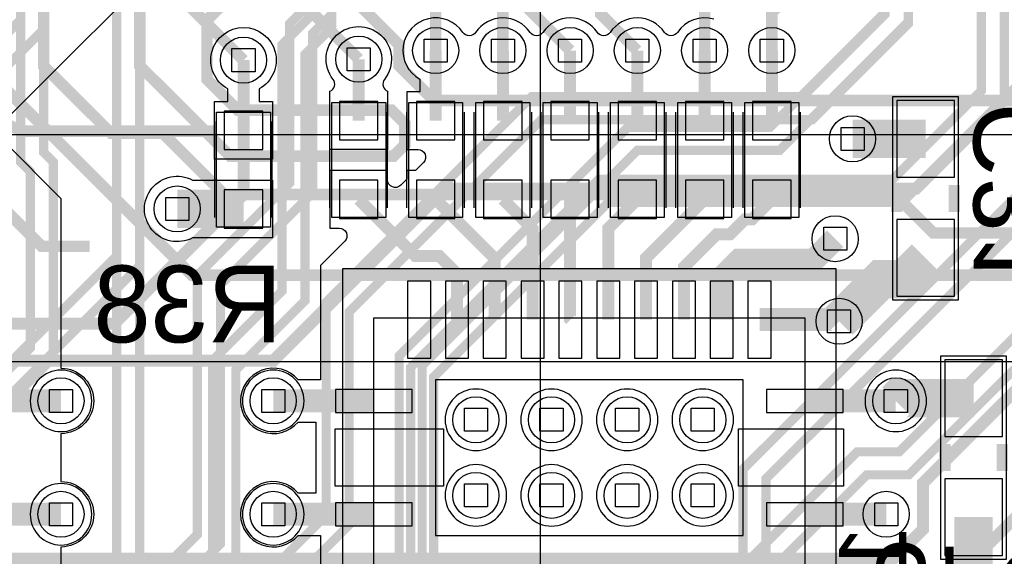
# Model space of a CAD drawing. Extents: x -9303 to 12731, y -3355 to 4522.
# Tile 29 of 51: x 2268 to 2781, y 1399 to 1678. Entities that reach past the tile are written whole.
import ezdxf

# ---------------------------------------------------------------- set-up
doc = ezdxf.new("R2010")
doc.units = 0
for name, color, linetype in [('BG_DIMENSION', 2, 'CONTINUOUS'), ('ET_BOTTOM', 1, 'CONTINUOUS'), ('ET_LY3', 103, 'CONTINUOUS'), ('ET_LY5', 7, 'CONTINUOUS'), ('ET_LY6', 7, 'CONTINUOUS'), ('ET_LY8', 213, 'CONTINUOUS'), ('ET_TOP', 5, 'CONTINUOUS'), ('MA_NCLEGEND-1-10', 231, 'CONTINUOUS'), ('PG_ASSEMBLY_BOTTOM', 12, 'CONTINUOUS'), ('PG_DFA_BOUND_BOTTOM', 103, 'CONTINUOUS'), ('PG_PASTEMASK_BOTTOM', 103, 'CONTINUOUS'), ('PG_PLACE_BOUND_BOTTOM', 254, 'CONTINUOUS'), ('PG_SILKSCREEN_BOTTOM', 212, 'CONTINUOUS'), ('PG_SOLDERMASK_BOTTOM', 120, 'CONTINUOUS'), ('PIN_BOTTOM', 7, 'CONTINUOUS'), ('PIN_PASTEMASK_BOTTOM', 1, 'CONTINUOUS'), ('PIN_SOLDERMASK_BOTTOM', 1, 'CONTINUOUS'), ('PKO_TOP', 254, 'CONTINUOUS'), ('RD_ASSEMBLY_BOTTOM', 103, 'CONTINUOUS'), ('RD_SILKSCREEN_BOTTOM', 12, 'CONTINUOUS'), ('VC_BOTTOM', 254, 'CONTINUOUS'), ('VC_FILMMASKBOTTOM', 1, 'CONTINUOUS'), ('VC_FILMMASKTOP', 5, 'CONTINUOUS'), ('VC_LY2GND', 1, 'CONTINUOUS'), ('VC_LY3', 254, 'CONTINUOUS'), ('VC_LY4GND', 254, 'CONTINUOUS'), ('VC_LY5', 7, 'CONTINUOUS'), ('VC_LY6', 7, 'CONTINUOUS'), ('VC_LY7PWR', 254, 'CONTINUOUS'), ('VC_LY8', 254, 'CONTINUOUS'), ('VC_LY9GND', 254, 'CONTINUOUS'), ('VC_SOLDERMASK_BOTTOM', 1, 'CONTINUOUS'), ('VC_SOLDERMASK_TOP', 5, 'CONTINUOUS'), ('VC_TOP', 5, 'CONTINUOUS')]:
    doc.layers.add(name, color=color, linetype=linetype)

# ---------------------------------------------------------------- blocks, each defined once
blk = doc.blocks.new('FIGURE_SQUARE')
blk.add_lwpolyline([(-0.5, -0.5), (-0.5, 0.5), (0.5, 0.5), (0.5, -0.5)], close=True)

msp = doc.modelspace()

# ---------------------------------------------------------------- linework, layer by layer
at = {"layer": 'BG_DIMENSION'}
msp.add_lwpolyline([(2539.37, 2262.99), (2539.37, -338.82)], dxfattribs=at)
at = {"layer": 'ET_BOTTOM'}
msp.add_lwpolyline([(2629.86, 1678.31, 0.329505), (2610.83, 1671.43, -0.536019), (2604.17, 1671.43, 0.535708), (2575.83, 1671.43, -0.536019), (2569.17, 1671.43, 0.535708), (2540.83, 1671.43, -0.536019), (2534.17, 1671.43, 0.535708), (2505.83, 1671.43, -0.536019), (2499.17, 1671.43, 1.277614), (2476.86, 1647.06), (2476.86, 1640.52), (2469.98, 1640.52), (2469.98, 1610.48), (2475.83, 1610.48, -0.667347), (2478.66, 1603.66), (2474.52, 1599.52), (2469.98, 1599.52), (2469.98, 1594.98), (2466.84, 1591.84, -0.667347), (2460.02, 1594.67), (2460.02, 1599.52), (2429.98, 1599.52), (2429.98, 1569.48), (2434.83, 1569.48, -0.667347), (2437.66, 1562.66), (2425, 1550), (2425, 1490.54), (2413.44, 1490.54, 2.723248), (2413.44, 1468.52), (2422.7, 1468.52), (2422.7, 1431.48), (2413.44, 1431.48, 2.723248), (2413.44, 1409.46), (2425, 1409.46), (2425, 1390.37, 0.423246)], format="xyb", dxfattribs=at)
for points in [[(2400.02, 1635.52), (2400.02, 1605.48), (2369.98, 1605.48), (2369.98, 1635.52), (2376.86, 1635.52), (2376.86, 1642.06, -3.925506), (2393.14, 1642.06), (2393.14, 1635.52)], [(2460.02, 1640.81), (2460.02, 1610.48), (2429.98, 1610.48), (2429.98, 1640.81, 0.498836), (2431.62, 1646.99, -2.057118), (2458.38, 1646.99, 0.498836)], [(2161.23, 1200), (2138.77, 1200, -0.50966), (2111.23, 1200), (1995, 1200), (1780, 1415), (1780, 1630), (1795, 1645), (2085.98, 1645, -0.600376), (2116.02, 1645), (2230, 1645), (2290, 1585), (2290, 1496.64), (2291.79, 1496.46, -0.899844), (2291.79, 1462.6), (2290, 1462.42), (2290, 1437.58), (2291.79, 1437.4, -0.899844), (2291.79, 1403.54), (2290, 1403.36), (2290, 1305), (2191.71, 1206.71), (2191.58, 1206.15, -0.642835)], [(2400.02, 1564.48), (2358.51, 1564.48, -1.666601), (2358.51, 1594.52), (2400.02, 1594.52)]]:
    msp.add_lwpolyline(points, format="xyb", close=True, dxfattribs=at)
for points, const_width in [([(2445, 1625.5), (2445, 1657.5)], 6.25), ([(2485, 1625.5), (2485, 1662)], 6.25), ([(2520, 1625.5), (2520, 1662)], 6.25), ([(2555, 1625.5), (2555, 1662)], 6.25), ([(2590, 1625.5), (2590, 1662)], 6.25), ([(2625, 1625.5), (2625, 1662)], 6.25), ([(2660, 1625.5), (2660, 1662)], 6.25), ([(2385, 1620.5), (2385, 1657)], 6.25), ([(2740, 1616), (2702, 1616)], 20), ([(2385, 1579.5), (2350.5, 1579.5)], 20), ([(2496.1, 1521.85), (2496.1, 1545.9), (2487, 1555), (2474.5, 1555), (2445, 1584.5)], 6.25), ([(2515.79, 1521.85), (2515.79, 1553.71), (2485, 1584.5)], 6.25), ([(2535.47, 1521.85), (2535.47, 1569.03), (2520, 1584.5)], 6.25), ([(2555.16, 1521.85), (2555, 1522.01), (2555, 1584.5)], 6.25), ([(2574.84, 1521.85), (2574.84, 1569.34), (2590, 1584.5)], 6.25), ([(2594.53, 1521.85), (2594.53, 1554.03), (2625, 1584.5)], 6.25), ([(2614.21, 1521.85), (2614.21, 1549.21), (2631.37, 1566.37), (2638.37, 1566.37), (2638.98, 1566.98), (2646.15, 1574.14), (2649.64, 1574.14), (2660, 1584.5)], 6.25), ([(2633.9, 1521.85), (2633.9, 1543.73), (2643.02, 1552.85), (2681.83, 1552.85), (2688.97, 1559.99), (2693, 1564)], 12), ([(2695, 1521), (2717, 1543), (2729, 1543), (2740, 1554)], 20), ([(2653.58, 1521.85), (2694.15, 1521.85), (2695, 1521)], 12), ([(2765, 1481), (2726, 1481), (2724.53, 1479.53)], 20), ([(2229.53, 1479.53), (2290, 1479.53)], 12), ([(2452.8, 1479.53), (2400.47, 1479.53)], 12), ([(2677.2, 1479.53), (2724.53, 1479.53)], 12), ([(2229.53, 1420.47), (2290, 1420.47)], 12), ([(2452.8, 1420.47), (2400.47, 1420.47)], 12), ([(2677.2, 1420.47), (2719.53, 1420.47)], 12), ([(2765, 1419), (2765, 1370)], 20)]:
    msp.add_lwpolyline(points, dxfattribs=dict(at, const_width=const_width))
for points in [[(2489.02, 1435.04), (2432.72, 1435.04), (2432.72, 1464.96), (2489.02, 1464.96)], [(2697.28, 1435.04), (2642.56, 1435.04), (2642.56, 1464.96), (2697.28, 1464.96)]]:
    msp.add_lwpolyline(points, close=True, dxfattribs=at)
at = {"layer": 'ET_LY3', "const_width": 4.8}
for points in [[(2753.71, 2187.3), (2773, 2168.01), (2773, 2080), (2761, 2068), (2491, 2068), (2473, 2050), (2473, 1973), (2458, 1958), (2422, 1958), (2369, 1905), (2369, 1848), (2269, 1748), (2269, 1678), (2208, 1617)], [(2803.71, 2187.3), (2785, 2168.59), (2785, 2075.02), (2765.98, 2056), (2495.98, 2056), (2485, 2045.02), (2485, 1968.02), (2462.98, 1946), (2426.98, 1946), (2381, 1900.02), (2381, 1843.02), (2281, 1743.02), (2281, 1673.02), (2212.98, 1605)], [(3001.81, 2087.3), (2983.7, 2087.3), (2953, 2118), (2838, 2118), (2823, 2103), (2823, 1953), (2805, 1935), (2764, 1935), (2719, 1890), (2719, 1680.98), (2676.02, 1638), (2535.02, 1638), (2428, 1530.98), (2428, 1420), (2207.92, 1199.92)], [(3151.81, 2087.3), (3121.11, 2118), (3037, 2118), (3021, 2102), (3021, 2007.98), (2969, 1955.98), (2969, 1831), (2950, 1812), (2904.02, 1812), (2819, 1726.98), (2819, 1617.98), (2645, 1443.98), (2645, 1369.98)], [(2903.71, 2087.3), (2950.3, 2087.3), (2955, 2092), (2955, 2099.02), (2948.02, 2106), (2842.98, 2106), (2835, 2098.02), (2835, 1948.02), (2809.98, 1923), (2768.98, 1923), (2731, 1885.02), (2731, 1676), (2681, 1626), (2540, 1626), (2440, 1526), (2440, 1415.02), (2219.92, 1194.94)], [(3101.81, 2087.3), (3119.3, 2087.3), (3123.51, 2091.51), (3123.51, 2098.62), (3116.13, 2106), (3041.98, 2106), (3033, 2097.02), (3033, 2003), (2981, 1951), (2981, 1826.02), (2954.98, 1800), (2909, 1800), (2831, 1722), (2831, 1613), (2657, 1439), (2657, 1365)], [(2853.71, 2037.3), (2863, 2046.59), (2863, 2046.6), (2884.4, 2068), (2923, 2068), (2943, 2048), (2943, 1951.02), (2881, 1889.02), (2881, 1826), (2781, 1726), (2781, 1636.02), (2727.98, 1583), (2574.98, 1583), (2484, 1492.02), (2484, 1333.02)], [(2903.71, 2037.3), (2891.41, 2025), (2883, 2025), (2875, 2033), (2875, 2041.62), (2889.38, 2056), (2918.02, 2056), (2931, 2043.02), (2931, 1956), (2869, 1894), (2869, 1830.98), (2769, 1730.98), (2769, 1641), (2723, 1595), (2570, 1595), (2472, 1497), (2472, 1338)], [(2503.71, 2037.3), (2522.71, 2018.3), (2522.71, 1962.69), (2479.02, 1919), (2452.02, 1919), (2419, 1885.98), (2419, 1833.98), (2319, 1733.98), (2319, 1555), (2251, 1487)], [(2553.71, 2037.3), (2534.71, 2018.3), (2534.71, 1957.71), (2484, 1907), (2457, 1907), (2431, 1881), (2431, 1829), (2331, 1729), (2331, 1550.02), (2263, 1482.02)], [(2753.71, 1987.3), (2723.01, 2018), (2689, 2018), (2673, 2002), (2673, 1935.98), (2669, 1931.98), (2669, 1831.98), (2632.02, 1795), (2480, 1795), (2419, 1734), (2419, 1685.98), (2409, 1675.98), (2409, 1592.98), (2361, 1544.98), (2361, 1409.98), (2197.63, 1246.61)], [(2703.71, 1987.3), (2717.01, 1974), (2722.99, 1974), (2729, 1980.01), (2729, 1995.03), (2718.03, 2006), (2693.98, 2006), (2685, 1997.02), (2685, 1931), (2681, 1927), (2681, 1827), (2637, 1783), (2484.98, 1783), (2431, 1729.02), (2431, 1681), (2421, 1671), (2421, 1588), (2373, 1540), (2373, 1405), (2202.61, 1234.61)]]:
    msp.add_lwpolyline(points, dxfattribs=at)
at = {"layer": 'ET_LY5'}
for points, const_width in [([(2403.71, 2287.3), (2372.71, 2256.3), (2286, 2256.3), (2267, 2275.3), (2267, 2486), (2228, 2525), (2088, 2525), (2041, 2478), (2041, 2016), (2050, 2007), (2050, 1998.37), (2169, 1879.37), (2169, 1840), (2237, 1772), (2270, 1772), (2385, 1657)], 6), ([(2555, 1662), (2531, 1686), (2531, 1708.56), (2510.56, 1729), (2353, 1729), (2289, 1793), (2270, 1793), (2229, 1834), (2229, 1842), (2219, 1852), (2219, 1864.57), (2207.88, 1875.69), (2195.31, 1875.69), (2066, 2005), (2066, 2449), (2100, 2483)], 6), ([(2403.71, 2237.3), (2403.71, 2217.71), (2383, 2197), (2383, 2182), (2363, 2162), (2271, 2162), (2210, 2223), (2210, 2441), (2187, 2464), (2107, 2464), (2083, 2440), (2083, 2026), (2211, 1898), (2254, 1898), (2271, 1881), (2271, 1839), (2358, 1752), (2526.88, 1752), (2571, 1707.88), (2571, 1681), (2590, 1662)], 6), ([(2625, 1662), (2625, 1703.88), (2540.88, 1788), (2387, 1788), (2332, 1843), (2332, 1882), (2292, 1922), (2245, 1922), (2111, 2056), (2111, 2303), (2127, 2319), (2174, 2319), (2188, 2305), (2188, 2164), (2241, 2111), (2415, 2111), (2431, 2127), (2431, 2244), (2450, 2263), (2462, 2263), (2473, 2274), (2473, 2418.01), (2453.71, 2437.3)], 6), ([(2880, 1950), (2814, 2016), (2249, 2016), (2231, 1998), (2231, 1960), (2251, 1940), (2315, 1940), (2360, 1895), (2360, 1862), (2411, 1811), (2594, 1811), (2669, 1736), (2669, 1690.8), (2660, 1681.8), (2660, 1662)], 6), ([(2905, 1662), (2905, 1603.07), (2738.66, 1436.73), (2738.66, 1412.55), (2723.39, 1397.28), (2087.28, 1397.28), (2070.31, 1380.31)], 6.25), ([(2800, 1655), (2735, 1590), (2490, 1590), (2400.56, 1500.56), (2209.44, 1500.56), (2150, 1560)], 6.25), ([(2385, 1657), (2385, 1586.95), (2317.74, 1519.69), (2254.69, 1519.69)], 6.25)]:
    msp.add_lwpolyline(points, dxfattribs=dict(at, const_width=const_width))
msp.add_lwpolyline([(2175, 1210, 6.25, 6.25, 0), (2291, 1326, 6.25, 6.25, 0), (2693.95, 1326, 6.25, 6.25, 0), (2827.95, 1460, 6.25, 6.25, 0), (2835.58, 1460, 6, 6, 0), (2903.58, 1528, 6, 6, 0), (3073.82, 1528, 6, 6, 0), (3098.97, 1502.85, 6, 6, 0), (3219.16, 1502.85, 6, 6, 0), (3530.13, 1191.88, 6.25, 6.25, 0), (3530.13, 413.66, 6.25, 6.25, 0), (3521.34, 404.88, 6.25, 6.25, 0), (3521.33, 404.88, 6.25, 6.25, 0), (3510.12, 393.67, 6.25, 6.25, 0), (3510.12, 388.1, 6.25, 6.25, 0), (3488.59, 366.62, 6.25, 6.25, 0), (3483.07, 366.62, 6.25, 6.25, 0), (3448.38, 331.93, 6.25, 6.25, 0), (3448.38, 327.83, 6.25, 6.25, 0), (3437.17, 316.62, 6.25, 6.25, 0), (3433.07, 316.62, 6.25, 6.25, 0), (3398.38, 281.93, 6.25, 6.25, 0), (3398.38, 254.88, 6.25, 6.25, 0), (3379.25, 235.75, 6.25, 6.25, 0)], format="xyseb", dxfattribs=at)
at = {"layer": 'ET_LY6', "const_width": 6}
for points in [[(2403.71, 2437.3), (2384.71, 2418.3), (2307.83, 2418.3), (2231, 2341.47), (2231, 1672.12), (2358.12, 1545), (3071, 1545), (3116, 1590)], [(2353.71, 2387.3), (2327.41, 2361), (2290, 2361), (2249, 2320), (2249, 1891), (2281, 1859), (2281, 1654), (2316, 1619), (2343, 1619), (2375, 1587), (2724, 1587), (2744, 1567), (3057, 1567), (3081, 1591), (3081, 1613), (3035, 1659), (3032, 1659)], [(2353.71, 2237.3), (2372.71, 2218.3), (2372.71, 1958.92), (2374.63, 1957), (2374.64, 1957), (2395, 1936.64), (2395, 1736), (2466, 1665), (2466, 1654.12), (2484.12, 1636), (2982.12, 1636), (3024.12, 1678), (3024.12, 1740.12), (3082, 1798), (3216, 1798), (3235, 1779), (3235, 1764), (3214, 1743), (3110, 1743), (3073, 1706), (3073, 1659)], [(2485, 1662), (2485, 1685.12), (2421, 1749.12), (2421, 1926), (2432, 1937), (2446, 1937), (2455, 1928), (2455, 1746), (2471, 1730), (2496, 1730), (2507, 1741), (2507, 1822), (2477, 1852), (2477, 1877), (2490, 1890), (2735, 1890), (2743, 1898), (2743, 1913), (2730, 1926), (2487.71, 1926), (2434.71, 1979), (2434.71, 2183.18)], [(2484.71, 2183.18), (2484.71, 1979.42), (2509.13, 1955), (2734.99, 1955), (2774, 1915.99), (2774, 1843), (2793, 1824), (2793, 1811), (2781, 1799), (2537, 1799), (2528, 1790), (2528, 1771), (2538, 1761), (2779, 1761), (2787.93, 1752.07), (2787.93, 1738.93), (2774, 1725), (2531, 1725), (2520, 1714), (2520, 1662)], [(2331, 1703), (2331, 1654), (2378, 1607), (2463, 1607), (2469, 1613), (2469, 1624), (2462, 1631), (2382, 1631), (2366, 1647), (2366, 1678), (2378, 1690)], [(2412.5, 1690), (2445, 1657.5)]]:
    msp.add_lwpolyline(points, dxfattribs=at)
at = {"layer": 'ET_LY6'}
msp.add_lwpolyline([(1075, 1500), (1524.91, 1500), (1525.05, 1498.15, 0.928597), (1574.95, 1498.15), (1575.09, 1500), (2005.75, 1500, -0.690356), (2008.39, 1493, 2.640704), (2029.61, 1493, -0.690356), (2032.25, 1500), (2058.34, 1500, 0.457845), (2082.6, 1500), (2801.3, 1500, -0.475392), (2805.22, 1495.19, 1.23006), (2836.58, 1495.19, -0.475392), (2840.5, 1500), (3400, 1500), (3700, 1200), (3700, 550), (3675, 525), (225, 525)], format="xyb", dxfattribs=at)
for points in [[(2306.02, 1479.53, 1), (2273.98, 1479.53, 1)], [(2416.49, 1479.53, 1), (2384.45, 1479.53, 1)], [(2740.55, 1479.53, 1), (2708.51, 1479.53, 1)], [(2521.96, 1469.69, 1), (2489.92, 1469.69, 1)], [(2561.33, 1469.69, 1), (2529.29, 1469.69, 1)], [(2600.71, 1469.69, 1), (2568.67, 1469.69, 1)], [(2640.08, 1469.69, 1), (2608.04, 1469.69, 1)], [(2521.96, 1430.31, 1), (2489.92, 1430.31, 1)], [(2561.33, 1430.31, 1), (2529.29, 1430.31, 1)], [(2600.71, 1430.31, 1), (2568.67, 1430.31, 1)], [(2640.08, 1430.31, 1), (2608.04, 1430.31, 1)], [(2306.02, 1420.47, 1), (2273.98, 1420.47, 1)], [(2416.49, 1420.47, 1), (2384.45, 1420.47, 1)]]:
    msp.add_lwpolyline(points, format="xyb", close=True, dxfattribs=at)
at = {"layer": 'ET_LY8', "const_width": 4.8}
for points in [[(3501.81, 2337.3), (3482.81, 2318.3), (3436.52, 2318.3), (3402, 2283.78), (3402, 2237.98), (3382.02, 2218), (3137.66, 2218), (3121, 2201.34), (3121, 1922.98), (3068.4, 1870.38), (3068.4, 1840.37), (3057.63, 1829.6), (3057.61, 1829.6), (3025.01, 1797), (2905.06, 1797), (2819, 1710.94), (2819, 1545.66), (2726.34, 1453), (2704.38, 1453), (2629, 1377.62)], [(2641, 1372.64), (2709.36, 1441), (2731.32, 1441), (2831, 1540.68), (2831, 1705.96), (2910.04, 1785), (3029.99, 1785), (3062.59, 1817.6), (3062.61, 1817.6), (3080.4, 1835.39), (3080.4, 1865.4), (3133, 1918), (3133, 2196.36), (3142.64, 2206), (3387, 2206), (3414, 2233), (3414, 2278.8), (3441.5, 2306.3), (3516.99, 2306.3), (3523, 2300.29), (3523, 2292.01), (3518.29, 2287.3), (3501.81, 2287.3)], [(2753.71, 2087.3), (2723, 2056.59), (2723, 1933.98), (2669, 1879.98), (2669, 1829.98), (2634.02, 1795), (2483.02, 1795), (2419, 1730.98), (2419, 1678.98), (2405, 1664.98), (2405, 1536.7), (2369, 1500.7), (2369, 815), (2288, 734), (2288, 269.98), (2220.02, 202)], [(2453.71, 2087.3), (2473, 2068.01), (2473, 1978), (2452, 1957), (2344.02, 1957), (2269, 1881.98), (2269, 1604.02), (2274, 1599.02), (2274, 1506.98), (2245, 1477.98)], [(2503.71, 2087.3), (2485, 2068.59), (2485, 1973.02), (2456.98, 1945), (2349, 1945), (2281, 1877), (2281, 1609), (2286, 1604), (2286, 1502), (2257, 1473)], [(3101.81, 2037.3), (3071.11, 2068), (2977.02, 2068), (2952, 2042.98), (2952, 1987.98), (2869.02, 1905), (2794.02, 1905), (2769, 1879.98), (2769, 1797.98), (2719, 1747.98), (2719, 1681.98), (2659.02, 1622), (2585.02, 1622), (2466, 1502.98), (2466, 656), (2334, 524), (2334, 130.02), (2358.71, 105.31)], [(2753.71, 2037.3), (2753.71, 2054.99), (2749.7, 2059), (2742.39, 2059), (2735, 2051.61), (2735, 1929), (2681, 1875), (2681, 1825), (2639, 1783), (2488, 1783), (2431, 1726), (2431, 1674), (2417, 1660), (2417, 1531.72), (2381, 1495.72), (2381, 810.02), (2300, 729.02), (2300, 265), (2225, 190)], [(3051.81, 2037.3), (3064.11, 2025), (3070.99, 2025), (3076.49, 2030.5), (3076.49, 2045.64), (3066.13, 2056), (2982, 2056), (2964, 2038), (2964, 1983), (2874, 1893), (2799, 1893), (2781, 1875), (2781, 1793), (2731, 1743), (2731, 1677), (2664, 1610), (2590, 1610), (2478, 1498), (2478, 651.02), (2346, 519.02), (2346, 135), (2370.71, 110.29), (2370.71, 84.95)], [(2653.71, 2037.3), (2672.71, 2018.3), (2672.71, 1972.69), (2637.02, 1937), (2613.02, 1937), (2590.02, 1914), (2357.02, 1914), (2319, 1875.98), (2319, 861.98), (2240, 782.98)], [(2703.71, 2037.3), (2684.71, 2018.3), (2684.71, 1967.71), (2642, 1925), (2618, 1925), (2595, 1902), (2362, 1902), (2331, 1871), (2331, 857), (2252, 778)]]:
    msp.add_lwpolyline(points, dxfattribs=at)
at = {"layer": 'ET_TOP'}
msp.add_lwpolyline([(2340, 1705), (2207.03, 1572.03, 1)], format="xyb", dxfattribs=at)
at = {"layer": 'PG_ASSEMBLY_BOTTOM'}
for points in [[(2430, 1580), (2430, 1630)], [(2460, 1580), (2460, 1630)], [(2470, 1580), (2470, 1630)], [(2500, 1580), (2500, 1630)], [(2505, 1580), (2505, 1630)], [(2535, 1580), (2535, 1630)], [(2540, 1580), (2540, 1630)], [(2570, 1580), (2570, 1630)], [(2575, 1580), (2575, 1630)], [(2605, 1580), (2605, 1630)], [(2610, 1580), (2610, 1630)], [(2640, 1580), (2640, 1630)], [(2645, 1580), (2645, 1630)], [(2675, 1580), (2675, 1630)], [(2370, 1575), (2370, 1625)], [(2400, 1575), (2400, 1625)], [(2452.8, 1377.17), (2452.8, 1522.83), (2677.2, 1522.83), (2677.2, 1389.17), (2665.2, 1377.17), (2452.8, 1377.17)]]:
    msp.add_lwpolyline(points, dxfattribs=at)
at = {"layer": 'PG_ASSEMBLY_BOTTOM', "const_width": 6}
for points in [[(2725, 1578), (2725, 1592)], [(2755, 1578), (2755, 1592)], [(2750, 1457), (2750, 1443)], [(2780, 1457), (2780, 1443)]]:
    msp.add_lwpolyline(points, dxfattribs=at)
at = {"layer": 'PG_DFA_BOUND_BOTTOM'}
msp.add_lwpolyline([(2436.73, 1351.57), (2436.73, 1548.43), (2693.27, 1548.43), (2693.27, 1351.57)], close=True, dxfattribs=at)
at = {"layer": 'PG_PASTEMASK_BOTTOM'}
for points in [[(2489.02, 1435.04), (2432.72, 1435.04), (2432.72, 1464.96), (2489.02, 1464.96)], [(2697.28, 1435.04), (2642.56, 1435.04), (2642.56, 1464.96), (2697.28, 1464.96)]]:
    msp.add_lwpolyline(points, close=True, dxfattribs=at)
at = {"layer": 'PG_PLACE_BOUND_BOTTOM'}
for points in [[(2459, 1575), (2431, 1575), (2431, 1635), (2459, 1635)], [(2499, 1575), (2471, 1575), (2471, 1635), (2499, 1635)], [(2534, 1575), (2506, 1575), (2506, 1635), (2534, 1635)], [(2569, 1575), (2541, 1575), (2541, 1635), (2569, 1635)], [(2604, 1575), (2576, 1575), (2576, 1635), (2604, 1635)], [(2639, 1575), (2611, 1575), (2611, 1635), (2639, 1635)], [(2674, 1575), (2646, 1575), (2646, 1635), (2674, 1635)], [(2723, 1532), (2723, 1638), (2757, 1638), (2757, 1532)], [(2399, 1570), (2371, 1570), (2371, 1630), (2399, 1630)], [(2436.73, 1351.57), (2436.73, 1548.43), (2693.27, 1548.43), (2693.27, 1351.57)], [(2782, 1503), (2782, 1397), (2748, 1397), (2748, 1503)]]:
    msp.add_lwpolyline(points, close=True, dxfattribs=at)
at = {"layer": 'PG_SILKSCREEN_BOTTOM', "const_width": 6}
for points in [[(1585, 1565), (1630, 1565), (1730, 1665), (2205, 1665), (2235, 1635), (2270, 1620), (2370, 1620)], [(2725, 1578), (2725, 1592)], [(2755, 1578), (2755, 1592)], [(2305, 1560), (2280, 1560), (2255, 1585)], [(2750, 1457), (2750, 1443)], [(2780, 1457), (2780, 1443)]]:
    msp.add_lwpolyline(points, dxfattribs=at)
at = {"layer": 'PG_SILKSCREEN_BOTTOM'}
for points in [[(2430, 1580), (2430, 1630)], [(2460, 1580), (2460, 1630)], [(2470, 1580), (2470, 1630)], [(2500, 1580), (2500, 1630)], [(2505, 1580), (2505, 1630)], [(2535, 1580), (2535, 1630)], [(2540, 1580), (2540, 1630)], [(2570, 1580), (2570, 1630)], [(2575, 1580), (2575, 1630)], [(2605, 1580), (2605, 1630)], [(2610, 1580), (2610, 1630)], [(2640, 1580), (2640, 1630)], [(2645, 1580), (2645, 1630)], [(2675, 1580), (2675, 1630)], [(2370, 1575), (2370, 1625)], [(2400, 1575), (2400, 1625)], [(2452.8, 1377.17), (2452.8, 1522.83), (2677.2, 1522.83), (2677.2, 1389.17), (2665.2, 1377.17), (2452.8, 1377.17)]]:
    msp.add_lwpolyline(points, dxfattribs=at)
at = {"layer": 'PG_SOLDERMASK_BOTTOM'}
for points in [[(2489.02, 1435.04), (2432.72, 1435.04), (2432.72, 1464.96), (2489.02, 1464.96)], [(2697.28, 1435.04), (2642.56, 1435.04), (2642.56, 1464.96), (2697.28, 1464.96)]]:
    msp.add_lwpolyline(points, close=True, dxfattribs=at)
at = {"layer": 'PIN_BOTTOM'}
for points in [[(2435, 1615.5), (2455, 1615.5), (2455, 1635.5), (2435, 1635.5)], [(2475, 1615.5), (2495, 1615.5), (2495, 1635.5), (2475, 1635.5)], [(2510, 1615.5), (2530, 1615.5), (2530, 1635.5), (2510, 1635.5)], [(2545, 1615.5), (2565, 1615.5), (2565, 1635.5), (2545, 1635.5)], [(2580, 1615.5), (2600, 1615.5), (2600, 1635.5), (2580, 1635.5)], [(2615, 1615.5), (2635, 1615.5), (2635, 1635.5), (2615, 1635.5)], [(2650, 1615.5), (2670, 1615.5), (2670, 1635.5), (2650, 1635.5)], [(2725, 1636), (2725, 1596), (2755, 1596), (2755, 1636)], [(2375, 1610.5), (2395, 1610.5), (2395, 1630.5), (2375, 1630.5)], [(2435, 1574.5), (2455, 1574.5), (2455, 1594.5), (2435, 1594.5)], [(2475, 1574.5), (2495, 1574.5), (2495, 1594.5), (2475, 1594.5)], [(2510, 1574.5), (2530, 1574.5), (2530, 1594.5), (2510, 1594.5)], [(2545, 1574.5), (2565, 1574.5), (2565, 1594.5), (2545, 1594.5)], [(2580, 1574.5), (2600, 1574.5), (2600, 1594.5), (2580, 1594.5)], [(2615, 1574.5), (2635, 1574.5), (2635, 1594.5), (2615, 1594.5)], [(2650, 1574.5), (2670, 1574.5), (2670, 1594.5), (2650, 1594.5)], [(2375, 1569.5), (2395, 1569.5), (2395, 1589.5), (2375, 1589.5)], [(2725, 1574), (2725, 1534), (2755, 1534), (2755, 1574)], [(2482.42, 1501.85), (2482.42, 1541.85), (2470.42, 1541.85), (2470.42, 1501.85)], [(2502.1, 1501.85), (2502.1, 1541.85), (2490.1, 1541.85), (2490.1, 1501.85)], [(2521.79, 1501.85), (2521.79, 1541.85), (2509.79, 1541.85), (2509.79, 1501.85)], [(2541.47, 1501.85), (2541.47, 1541.85), (2529.47, 1541.85), (2529.47, 1501.85)], [(2561.16, 1501.85), (2561.16, 1541.85), (2549.16, 1541.85), (2549.16, 1501.85)], [(2580.84, 1501.85), (2580.84, 1541.85), (2568.84, 1541.85), (2568.84, 1501.85)], [(2600.53, 1501.85), (2600.53, 1541.85), (2588.53, 1541.85), (2588.53, 1501.85)], [(2620.21, 1501.85), (2620.21, 1541.85), (2608.21, 1541.85), (2608.21, 1501.85)], [(2639.9, 1501.85), (2639.9, 1541.85), (2627.9, 1541.85), (2627.9, 1501.85)], [(2659.58, 1501.85), (2659.58, 1541.85), (2647.58, 1541.85), (2647.58, 1501.85)], [(2780, 1461), (2780, 1501), (2750, 1501), (2750, 1461)], [(2485, 1409.5), (2645, 1409.5), (2645, 1490.5), (2485, 1490.5)], [(2432.8, 1473.53), (2472.8, 1473.53), (2472.8, 1485.53), (2432.8, 1485.53)], [(2657.2, 1473.53), (2697.2, 1473.53), (2697.2, 1485.53), (2657.2, 1485.53)], [(2780, 1399), (2780, 1439), (2750, 1439), (2750, 1399)], [(2432.8, 1414.47), (2472.8, 1414.47), (2472.8, 1426.47), (2432.8, 1426.47)], [(2657.2, 1414.47), (2697.2, 1414.47), (2697.2, 1426.47), (2657.2, 1426.47)]]:
    msp.add_lwpolyline(points, close=True, dxfattribs=at)
at = {"layer": 'PIN_PASTEMASK_BOTTOM'}
for points in [[(2435, 1615.5), (2455, 1615.5), (2455, 1635.5), (2435, 1635.5)], [(2475, 1615.5), (2495, 1615.5), (2495, 1635.5), (2475, 1635.5)], [(2510, 1615.5), (2530, 1615.5), (2530, 1635.5), (2510, 1635.5)], [(2545, 1615.5), (2565, 1615.5), (2565, 1635.5), (2545, 1635.5)], [(2580, 1615.5), (2600, 1615.5), (2600, 1635.5), (2580, 1635.5)], [(2615, 1615.5), (2635, 1615.5), (2635, 1635.5), (2615, 1635.5)], [(2650, 1615.5), (2670, 1615.5), (2670, 1635.5), (2650, 1635.5)], [(2725, 1636), (2725, 1596), (2755, 1596), (2755, 1636)], [(2375, 1610.5), (2395, 1610.5), (2395, 1630.5), (2375, 1630.5)], [(2435, 1574.5), (2455, 1574.5), (2455, 1594.5), (2435, 1594.5)], [(2475, 1574.5), (2495, 1574.5), (2495, 1594.5), (2475, 1594.5)], [(2510, 1574.5), (2530, 1574.5), (2530, 1594.5), (2510, 1594.5)], [(2545, 1574.5), (2565, 1574.5), (2565, 1594.5), (2545, 1594.5)], [(2580, 1574.5), (2600, 1574.5), (2600, 1594.5), (2580, 1594.5)], [(2615, 1574.5), (2635, 1574.5), (2635, 1594.5), (2615, 1594.5)], [(2650, 1574.5), (2670, 1574.5), (2670, 1594.5), (2650, 1594.5)], [(2375, 1569.5), (2395, 1569.5), (2395, 1589.5), (2375, 1589.5)], [(2725, 1574), (2725, 1534), (2755, 1534), (2755, 1574)], [(2482.42, 1501.85), (2482.42, 1541.85), (2470.42, 1541.85), (2470.42, 1501.85)], [(2502.1, 1501.85), (2502.1, 1541.85), (2490.1, 1541.85), (2490.1, 1501.85)], [(2521.79, 1501.85), (2521.79, 1541.85), (2509.79, 1541.85), (2509.79, 1501.85)], [(2541.47, 1501.85), (2541.47, 1541.85), (2529.47, 1541.85), (2529.47, 1501.85)], [(2561.16, 1501.85), (2561.16, 1541.85), (2549.16, 1541.85), (2549.16, 1501.85)], [(2580.84, 1501.85), (2580.84, 1541.85), (2568.84, 1541.85), (2568.84, 1501.85)], [(2600.53, 1501.85), (2600.53, 1541.85), (2588.53, 1541.85), (2588.53, 1501.85)], [(2620.21, 1501.85), (2620.21, 1541.85), (2608.21, 1541.85), (2608.21, 1501.85)], [(2639.9, 1501.85), (2639.9, 1541.85), (2627.9, 1541.85), (2627.9, 1501.85)], [(2659.58, 1501.85), (2659.58, 1541.85), (2647.58, 1541.85), (2647.58, 1501.85)], [(2780, 1461), (2780, 1501), (2750, 1501), (2750, 1461)], [(2485, 1409.5), (2645, 1409.5), (2645, 1490.5), (2485, 1490.5)], [(2432.8, 1473.53), (2472.8, 1473.53), (2472.8, 1485.53), (2432.8, 1485.53)], [(2657.2, 1473.53), (2697.2, 1473.53), (2697.2, 1485.53), (2657.2, 1485.53)], [(2780, 1399), (2780, 1439), (2750, 1439), (2750, 1399)], [(2432.8, 1414.47), (2472.8, 1414.47), (2472.8, 1426.47), (2432.8, 1426.47)], [(2657.2, 1414.47), (2697.2, 1414.47), (2697.2, 1426.47), (2657.2, 1426.47)]]:
    msp.add_lwpolyline(points, close=True, dxfattribs=at)
at = {"layer": 'PIN_SOLDERMASK_BOTTOM'}
for points in [[(2435, 1615.5), (2455, 1615.5), (2455, 1635.5), (2435, 1635.5)], [(2475, 1615.5), (2495, 1615.5), (2495, 1635.5), (2475, 1635.5)], [(2510, 1615.5), (2530, 1615.5), (2530, 1635.5), (2510, 1635.5)], [(2545, 1615.5), (2565, 1615.5), (2565, 1635.5), (2545, 1635.5)], [(2580, 1615.5), (2600, 1615.5), (2600, 1635.5), (2580, 1635.5)], [(2615, 1615.5), (2635, 1615.5), (2635, 1635.5), (2615, 1635.5)], [(2650, 1615.5), (2670, 1615.5), (2670, 1635.5), (2650, 1635.5)], [(2725, 1636), (2725, 1596), (2755, 1596), (2755, 1636)], [(2375, 1610.5), (2395, 1610.5), (2395, 1630.5), (2375, 1630.5)], [(2435, 1574.5), (2455, 1574.5), (2455, 1594.5), (2435, 1594.5)], [(2475, 1574.5), (2495, 1574.5), (2495, 1594.5), (2475, 1594.5)], [(2510, 1574.5), (2530, 1574.5), (2530, 1594.5), (2510, 1594.5)], [(2545, 1574.5), (2565, 1574.5), (2565, 1594.5), (2545, 1594.5)], [(2580, 1574.5), (2600, 1574.5), (2600, 1594.5), (2580, 1594.5)], [(2615, 1574.5), (2635, 1574.5), (2635, 1594.5), (2615, 1594.5)], [(2650, 1574.5), (2670, 1574.5), (2670, 1594.5), (2650, 1594.5)], [(2375, 1569.5), (2395, 1569.5), (2395, 1589.5), (2375, 1589.5)], [(2725, 1574), (2725, 1534), (2755, 1534), (2755, 1574)], [(2482.42, 1501.85), (2482.42, 1541.85), (2470.42, 1541.85), (2470.42, 1501.85)], [(2502.1, 1501.85), (2502.1, 1541.85), (2490.1, 1541.85), (2490.1, 1501.85)], [(2521.79, 1501.85), (2521.79, 1541.85), (2509.79, 1541.85), (2509.79, 1501.85)], [(2541.47, 1501.85), (2541.47, 1541.85), (2529.47, 1541.85), (2529.47, 1501.85)], [(2561.16, 1501.85), (2561.16, 1541.85), (2549.16, 1541.85), (2549.16, 1501.85)], [(2580.84, 1501.85), (2580.84, 1541.85), (2568.84, 1541.85), (2568.84, 1501.85)], [(2600.53, 1501.85), (2600.53, 1541.85), (2588.53, 1541.85), (2588.53, 1501.85)], [(2620.21, 1501.85), (2620.21, 1541.85), (2608.21, 1541.85), (2608.21, 1501.85)], [(2639.9, 1501.85), (2639.9, 1541.85), (2627.9, 1541.85), (2627.9, 1501.85)], [(2659.58, 1501.85), (2659.58, 1541.85), (2647.58, 1541.85), (2647.58, 1501.85)], [(2780, 1461), (2780, 1501), (2750, 1501), (2750, 1461)], [(2485, 1409.5), (2645, 1409.5), (2645, 1490.5), (2485, 1490.5)], [(2432.8, 1473.53), (2472.8, 1473.53), (2472.8, 1485.53), (2432.8, 1485.53)], [(2657.2, 1473.53), (2697.2, 1473.53), (2697.2, 1485.53), (2657.2, 1485.53)], [(2780, 1399), (2780, 1439), (2750, 1439), (2750, 1399)], [(2432.8, 1414.47), (2472.8, 1414.47), (2472.8, 1426.47), (2432.8, 1426.47)], [(2657.2, 1414.47), (2697.2, 1414.47), (2697.2, 1426.47), (2657.2, 1426.47)]]:
    msp.add_lwpolyline(points, close=True, dxfattribs=at)
at = {"layer": 'PKO_TOP'}
msp.add_lwpolyline([(1220.47, 1618.11), (1220.47, 3271.65), (4724.41, 3271.65), (4724.41, 1618.11)], close=True, dxfattribs=at)
at = {"layer": 'VC_BOTTOM'}
for centre in [(2485, 1662), (2520, 1662), (2555, 1662), (2590, 1662), (2625, 1662), (2660, 1662), (2385, 1657), (2445, 1657.5), (2702, 1616), (2350.5, 1579.5), (2693, 1564), (2695, 1521), (2290, 1479.53), (2400.47, 1479.53), (2724.53, 1479.53), (2505.94, 1469.69), (2545.31, 1469.69), (2584.69, 1469.69), (2624.06, 1469.69), (2505.94, 1430.31), (2545.31, 1430.31), (2584.69, 1430.31), (2624.06, 1430.31), (2290, 1420.47), (2400.47, 1420.47), (2719.53, 1420.47)]:
    msp.add_circle(centre, 12, dxfattribs=at)
at = {"layer": 'VC_FILMMASKBOTTOM'}
for centre in [(2485, 1662), (2520, 1662), (2555, 1662), (2590, 1662), (2625, 1662), (2660, 1662), (2385, 1657), (2445, 1657.5), (2702, 1616), (2350.5, 1579.5), (2693, 1564), (2695, 1521), (2290, 1479.53), (2400.47, 1479.53), (2724.53, 1479.53), (2290, 1420.47), (2400.47, 1420.47), (2719.53, 1420.47)]:
    msp.add_circle(centre, 12, dxfattribs=at)
at = {"layer": 'VC_FILMMASKTOP'}
for centre in [(2505.94, 1469.69), (2545.31, 1469.69), (2584.69, 1469.69), (2624.06, 1469.69), (2505.94, 1430.31), (2545.31, 1430.31), (2584.69, 1430.31), (2624.06, 1430.31)]:
    msp.add_circle(centre, 12, dxfattribs=at)
at = {"layer": 'VC_LY2GND'}
for centre in [(2485, 1662), (2520, 1662), (2555, 1662), (2590, 1662), (2625, 1662), (2660, 1662), (2385, 1657), (2445, 1657.5), (2702, 1616), (2350.5, 1579.5), (2693, 1564), (2695, 1521), (2290, 1479.53), (2400.47, 1479.53), (2724.53, 1479.53), (2505.94, 1469.69), (2545.31, 1469.69), (2584.69, 1469.69), (2624.06, 1469.69), (2505.94, 1430.31), (2545.31, 1430.31), (2584.69, 1430.31), (2624.06, 1430.31), (2290, 1420.47), (2400.47, 1420.47), (2719.53, 1420.47)]:
    msp.add_circle(centre, 12, dxfattribs=at)
at = {"layer": 'VC_LY3'}
for centre in [(2485, 1662), (2520, 1662), (2555, 1662), (2590, 1662), (2625, 1662), (2660, 1662), (2385, 1657), (2445, 1657.5), (2702, 1616), (2350.5, 1579.5), (2693, 1564), (2695, 1521), (2290, 1479.53), (2400.47, 1479.53), (2724.53, 1479.53), (2505.94, 1469.69), (2545.31, 1469.69), (2584.69, 1469.69), (2624.06, 1469.69), (2505.94, 1430.31), (2545.31, 1430.31), (2584.69, 1430.31), (2624.06, 1430.31), (2290, 1420.47), (2400.47, 1420.47), (2719.53, 1420.47)]:
    msp.add_circle(centre, 12, dxfattribs=at)
at = {"layer": 'VC_LY4GND'}
for centre in [(2485, 1662), (2520, 1662), (2555, 1662), (2590, 1662), (2625, 1662), (2660, 1662), (2385, 1657), (2445, 1657.5), (2702, 1616), (2350.5, 1579.5), (2693, 1564), (2695, 1521), (2290, 1479.53), (2400.47, 1479.53), (2724.53, 1479.53), (2505.94, 1469.69), (2545.31, 1469.69), (2584.69, 1469.69), (2624.06, 1469.69), (2505.94, 1430.31), (2545.31, 1430.31), (2584.69, 1430.31), (2624.06, 1430.31), (2290, 1420.47), (2400.47, 1420.47), (2719.53, 1420.47)]:
    msp.add_circle(centre, 12, dxfattribs=at)
at = {"layer": 'VC_LY5'}
for centre in [(2485, 1662), (2520, 1662), (2555, 1662), (2590, 1662), (2625, 1662), (2660, 1662), (2385, 1657), (2445, 1657.5), (2702, 1616), (2350.5, 1579.5), (2693, 1564), (2695, 1521), (2290, 1479.53), (2400.47, 1479.53), (2724.53, 1479.53), (2505.94, 1469.69), (2545.31, 1469.69), (2584.69, 1469.69), (2624.06, 1469.69), (2505.94, 1430.31), (2545.31, 1430.31), (2584.69, 1430.31), (2624.06, 1430.31), (2290, 1420.47), (2400.47, 1420.47), (2719.53, 1420.47)]:
    msp.add_circle(centre, 12, dxfattribs=at)
at = {"layer": 'VC_LY6'}
for centre in [(2485, 1662), (2520, 1662), (2555, 1662), (2590, 1662), (2625, 1662), (2660, 1662), (2385, 1657), (2445, 1657.5), (2702, 1616), (2350.5, 1579.5), (2693, 1564), (2695, 1521), (2290, 1479.53), (2400.47, 1479.53), (2724.53, 1479.53), (2505.94, 1469.69), (2545.31, 1469.69), (2584.69, 1469.69), (2624.06, 1469.69), (2505.94, 1430.31), (2545.31, 1430.31), (2584.69, 1430.31), (2624.06, 1430.31), (2290, 1420.47), (2400.47, 1420.47), (2719.53, 1420.47)]:
    msp.add_circle(centre, 12, dxfattribs=at)
at = {"layer": 'VC_LY7PWR'}
for centre in [(2485, 1662), (2520, 1662), (2555, 1662), (2590, 1662), (2625, 1662), (2660, 1662), (2385, 1657), (2445, 1657.5), (2702, 1616), (2350.5, 1579.5), (2693, 1564), (2695, 1521), (2290, 1479.53), (2400.47, 1479.53), (2724.53, 1479.53), (2505.94, 1469.69), (2545.31, 1469.69), (2584.69, 1469.69), (2624.06, 1469.69), (2505.94, 1430.31), (2545.31, 1430.31), (2584.69, 1430.31), (2624.06, 1430.31), (2290, 1420.47), (2400.47, 1420.47), (2719.53, 1420.47)]:
    msp.add_circle(centre, 12, dxfattribs=at)
at = {"layer": 'VC_LY8'}
for centre in [(2485, 1662), (2520, 1662), (2555, 1662), (2590, 1662), (2625, 1662), (2660, 1662), (2385, 1657), (2445, 1657.5), (2702, 1616), (2350.5, 1579.5), (2693, 1564), (2695, 1521), (2290, 1479.53), (2400.47, 1479.53), (2724.53, 1479.53), (2505.94, 1469.69), (2545.31, 1469.69), (2584.69, 1469.69), (2624.06, 1469.69), (2505.94, 1430.31), (2545.31, 1430.31), (2584.69, 1430.31), (2624.06, 1430.31), (2290, 1420.47), (2400.47, 1420.47), (2719.53, 1420.47)]:
    msp.add_circle(centre, 12, dxfattribs=at)
at = {"layer": 'VC_LY9GND'}
for centre in [(2485, 1662), (2520, 1662), (2555, 1662), (2590, 1662), (2625, 1662), (2660, 1662), (2385, 1657), (2445, 1657.5), (2702, 1616), (2350.5, 1579.5), (2693, 1564), (2695, 1521), (2290, 1479.53), (2400.47, 1479.53), (2724.53, 1479.53), (2505.94, 1469.69), (2545.31, 1469.69), (2584.69, 1469.69), (2624.06, 1469.69), (2505.94, 1430.31), (2545.31, 1430.31), (2584.69, 1430.31), (2624.06, 1430.31), (2290, 1420.47), (2400.47, 1420.47), (2719.53, 1420.47)]:
    msp.add_circle(centre, 12, dxfattribs=at)
at = {"layer": 'VC_SOLDERMASK_BOTTOM'}
for centre in [(2485, 1662), (2520, 1662), (2555, 1662), (2590, 1662), (2625, 1662), (2660, 1662), (2385, 1657), (2445, 1657.5), (2702, 1616), (2350.5, 1579.5), (2693, 1564), (2695, 1521), (2290, 1479.53), (2400.47, 1479.53), (2724.53, 1479.53), (2505.94, 1469.69), (2545.31, 1469.69), (2584.69, 1469.69), (2624.06, 1469.69), (2505.94, 1430.31), (2545.31, 1430.31), (2584.69, 1430.31), (2624.06, 1430.31), (2290, 1420.47), (2400.47, 1420.47), (2719.53, 1420.47)]:
    msp.add_circle(centre, 12, dxfattribs=at)
at = {"layer": 'VC_SOLDERMASK_TOP'}
for centre in [(2485, 1662), (2520, 1662), (2555, 1662), (2590, 1662), (2625, 1662), (2660, 1662), (2385, 1657), (2445, 1657.5), (2702, 1616), (2350.5, 1579.5), (2693, 1564), (2695, 1521), (2290, 1479.53), (2400.47, 1479.53), (2724.53, 1479.53), (2505.94, 1469.69), (2545.31, 1469.69), (2584.69, 1469.69), (2624.06, 1469.69), (2505.94, 1430.31), (2545.31, 1430.31), (2584.69, 1430.31), (2624.06, 1430.31), (2290, 1420.47), (2400.47, 1420.47), (2719.53, 1420.47)]:
    msp.add_circle(centre, 12, dxfattribs=at)
at = {"layer": 'VC_TOP'}
for centre in [(2485, 1662), (2520, 1662), (2555, 1662), (2590, 1662), (2625, 1662), (2660, 1662), (2385, 1657), (2445, 1657.5), (2702, 1616), (2350.5, 1579.5), (2693, 1564), (2695, 1521), (2290, 1479.53), (2400.47, 1479.53), (2724.53, 1479.53), (2505.94, 1469.69), (2545.31, 1469.69), (2584.69, 1469.69), (2624.06, 1469.69), (2505.94, 1430.31), (2545.31, 1430.31), (2584.69, 1430.31), (2624.06, 1430.31), (2290, 1420.47), (2400.47, 1420.47), (2719.53, 1420.47)]:
    msp.add_circle(centre, 12, dxfattribs=at)

# ---------------------------------------------------------------- block references
at = {"layer": 'MA_NCLEGEND-1-10', "xscale": 12, "yscale": 12}
for p in [(2485, 1662), (2520, 1662), (2555, 1662), (2590, 1662), (2625, 1662), (2660, 1662), (2385, 1657), (2445, 1657.5), (2702, 1616), (2350.5, 1579.5), (2693, 1564), (2695, 1521), (2290, 1479.53), (2400.47, 1479.53), (2724.53, 1479.53), (2290, 1420.47), (2400.47, 1420.47), (2719.53, 1420.47)]:
    msp.add_blockref('FIGURE_SQUARE', p, dxfattribs=at)
at = {"layer": 'MA_NCLEGEND-1-10', "xscale": 12, "yscale": 12, "rotation": 270}
for p in [(2505.94, 1469.69), (2545.31, 1469.69), (2584.69, 1469.69), (2624.06, 1469.69), (2505.94, 1430.31), (2545.31, 1430.31), (2584.69, 1430.31), (2624.06, 1430.31)]:
    msp.add_blockref('FIGURE_SQUARE', p, dxfattribs=at)

# ---------------------------------------------------------------- texts
at = {"layer": 'PG_SILKSCREEN_BOTTOM', "text_generation_flag": 2, "width": 1.057143}
msp.add_text('1', height=35, rotation=90, dxfattribs=at).set_placement((2730, 1415))
at = {"layer": 'RD_ASSEMBLY_BOTTOM', "text_generation_flag": 2}
msp.add_text('U5', height=40, rotation=270, dxfattribs=at).set_placement((2714.72, 1339.68))
at = {"layer": 'RD_SILKSCREEN_BOTTOM', "text_generation_flag": 2}
for s, p in [('C31', (2805, 1635)), ('C32', (2820, 1405))]:
    msp.add_text(s, height=40, rotation=90, dxfattribs=at).set_placement(p)
msp.add_text('R38', height=40, dxfattribs=at).set_placement((2405, 1510))

doc.saveas('drawing.dxf')
